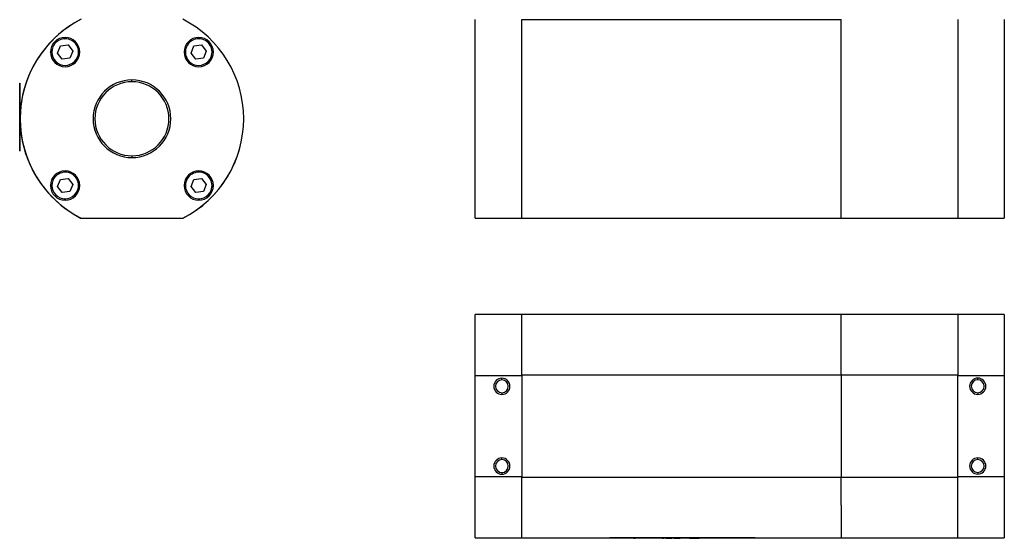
# Model space of a CAD drawing. Header units: inches. Extents: x 5.9 to 32.3, y 1.1 to 21.2.
# Tile 1 of 15: x 5.9 to 20.5, y 1.1 to 8.8. Entities that reach past the tile are written whole.
import ezdxf

# ---------------------------------------------------------------- set-up
doc = ezdxf.new("R2010")
doc.units = ezdxf.units.IN
doc.header["$MEASUREMENT"] = 0

msp = doc.modelspace()

# ---------------------------------------------------------------- linework, layer by layer
at = {"color": 7, "linetype": 'Continuous', "lineweight": 25}
for p, q in [((12.66, 5.855), (12.66, 8.8)), ((13.349, 7.327), (13.349, 8.8)), ((18.074, 8.795), (13.349, 8.795)), ((18.074, 8.496), (18.074, 8.796)), ((19.798, 8.8), (19.798, 5.855)), ((20.487, 8.8), (20.487, 5.855)), ((6.573, 8.512), (6.598, 8.532)), ((8.56, 8.532), (8.584, 8.512)), ((18.074, 5.858), (18.074, 8.496)), ((6.374, 8.309), (6.395, 8.333)), ((6.478, 8.301), (6.521, 8.406)), ((6.521, 8.406), (6.634, 8.421)), ((6.634, 8.421), (6.703, 8.331)), ((6.703, 8.331), (6.66, 8.225)), ((8.454, 8.301), (8.497, 8.406)), ((8.497, 8.406), (8.61, 8.421)), ((8.61, 8.421), (8.679, 8.331)), ((8.679, 8.331), (8.636, 8.225)), ((8.763, 8.333), (8.783, 8.309)), ((6.547, 8.211), (6.478, 8.301)), ((6.66, 8.225), (6.547, 8.211)), ((8.523, 8.211), (8.454, 8.301)), ((8.636, 8.225), (8.523, 8.211)), ((7.579, 7.876), (7.579, 7.902)), ((5.919, 7.767), (5.918, 7.767)), ((5.918, 7.754), (5.918, 7.767)), ((5.919, 7.853), (5.924, 7.853)), ((5.919, 6.853), (5.919, 7.853)), ((5.924, 6.853), (5.924, 7.853)), ((5.918, 7.713), (5.919, 7.713)), ((5.918, 7.694), (5.919, 7.694)), ((5.918, 7.631), (5.918, 7.694)), ((5.918, 7.631), (5.919, 7.631)), ((5.918, 7.623), (5.918, 7.628)), ((5.919, 7.623), (5.918, 7.623)), ((5.918, 7.38), (5.919, 7.38)), ((5.918, 7.38), (5.918, 7.359)), ((5.919, 7.359), (5.918, 7.359)), ((5.918, 7.337), (5.918, 7.359)), ((5.918, 7.337), (5.919, 7.337)), ((5.918, 7.316), (5.918, 7.337)), ((5.918, 7.316), (5.919, 7.316)), ((5.918, 7.283), (5.918, 7.316)), ((13.349, 5.858), (13.349, 7.327)), ((5.918, 7.283), (5.918, 7.253)), ((5.919, 7.283), (5.918, 7.283)), ((5.918, 7.238), (5.918, 7.253)), ((5.918, 7.253), (5.919, 7.253)), ((5.919, 7.238), (5.918, 7.238)), ((5.918, 7.238), (5.918, 7.223)), ((5.918, 7.193), (5.918, 7.223)), ((5.919, 7.223), (5.918, 7.223)), ((5.919, 7.193), (5.918, 7.193)), ((5.918, 7.159), (5.918, 7.193)), ((5.918, 7.159), (5.919, 7.159)), ((5.918, 7.138), (5.918, 7.159)), ((5.918, 7.138), (5.919, 7.138)), ((5.918, 7.138), (5.918, 7.116)), ((5.919, 7.116), (5.918, 7.116)), ((5.918, 7.116), (5.918, 7.095)), ((5.918, 7.095), (5.919, 7.095)), ((5.919, 6.853), (5.924, 6.853)), ((7.579, 6.78), (7.579, 6.753)), ((6.478, 6.325), (6.521, 6.43)), ((6.521, 6.43), (6.634, 6.445)), ((6.634, 6.445), (6.703, 6.355)), ((8.454, 6.325), (8.497, 6.43)), ((8.497, 6.43), (8.61, 6.445)), ((8.61, 6.445), (8.679, 6.355)), ((6.395, 6.322), (6.374, 6.347)), ((6.547, 6.235), (6.478, 6.325)), ((6.703, 6.355), (6.66, 6.249)), ((8.523, 6.235), (8.454, 6.325)), ((8.679, 6.355), (8.636, 6.249)), ((8.783, 6.347), (8.763, 6.322)), ((6.66, 6.249), (6.547, 6.235)), ((6.598, 6.123), (6.573, 6.144)), ((8.636, 6.249), (8.523, 6.235)), ((8.584, 6.144), (8.56, 6.123)), ((6.819, 5.858), (6.821, 5.858)), ((6.826, 5.855), (8.331, 5.855)), ((8.337, 5.858), (8.339, 5.858)), ((12.66, 5.855), (13.349, 5.855)), ((13.349, 5.858), (18.074, 5.858)), ((13.349, 5.855), (13.349, 5.858)), ((18.074, 5.859), (19.798, 5.859)), ((19.798, 5.855), (20.487, 5.855)), ((13.349, 4.431), (12.66, 4.431)), ((12.66, 3.529), (12.66, 4.431)), ((18.074, 4.431), (13.349, 4.431)), ((13.349, 3.537), (13.349, 4.431)), ((18.074, 3.537), (18.074, 4.431)), ((19.798, 4.43), (18.074, 4.43)), ((20.487, 4.431), (19.798, 4.431)), ((19.798, 4.431), (19.798, 3.529)), ((20.487, 4.431), (20.487, 3.529)), ((12.66, 3.529), (13.349, 3.529)), ((12.66, 2.025), (12.66, 3.529)), ((13.349, 3.537), (18.074, 3.537)), ((13.349, 3.535), (13.349, 3.537)), ((13.349, 3.529), (13.349, 3.537)), ((13.349, 3.529), (13.349, 2.025)), ((18.074, 3.537), (18.074, 2.017)), ((18.074, 3.536), (19.798, 3.536)), ((19.798, 3.529), (20.487, 3.529)), ((19.798, 2.025), (19.798, 3.529)), ((20.487, 3.529), (20.487, 2.025)), ((13.053, 3.462), (13.053, 3.487)), ((20.094, 3.463), (20.094, 3.488)), ((13.053, 3.272), (13.053, 3.247)), ((20.094, 3.273), (20.094, 3.248)), ((13.053, 2.281), (13.053, 2.306)), ((20.094, 2.282), (20.094, 2.307)), ((13.053, 2.091), (13.053, 2.066)), ((20.094, 2.092), (20.094, 2.067)), ((13.349, 2.025), (12.66, 2.025)), ((12.66, 1.124), (12.66, 2.025)), ((13.349, 2.017), (13.349, 2.025)), ((13.349, 2.017), (13.349, 2.019)), ((13.349, 1.124), (13.349, 2.017)), ((18.074, 2.017), (13.349, 2.017)), ((18.074, 1.607), (18.074, 2.017)), ((19.798, 2.016), (18.074, 2.016)), ((19.798, 2.025), (19.798, 2.017)), ((20.487, 2.025), (19.798, 2.025)), ((19.798, 2.017), (19.798, 2.016)), ((19.798, 1.122), (19.798, 2.016)), ((20.487, 2.025), (20.487, 1.124)), ((18.074, 1.607), (18.074, 1.122)), ((12.66, 1.124), (13.349, 1.124)), ((13.349, 1.124), (18.074, 1.124)), ((14.65, 1.117), (14.65, 1.122)), ((16.8, 1.122), (14.65, 1.122)), ((16.8, 1.117), (14.65, 1.117)), ((14.725, 1.117), (14.725, 1.117)), ((14.963, 1.117), (14.725, 1.117)), ((14.963, 1.117), (14.963, 1.117)), ((14.985, 1.117), (14.963, 1.117)), ((14.985, 1.117), (14.985, 1.117)), ((15.006, 1.117), (14.985, 1.117)), ((15.006, 1.117), (15.006, 1.117)), ((15.006, 1.117), (15.027, 1.117)), ((15.169, 1.117), (15.027, 1.117)), ((15.027, 1.117), (15.027, 1.117)), ((15.169, 1.117), (15.169, 1.117)), ((15.171, 1.117), (15.171, 1.117)), ((15.171, 1.117), (15.171, 1.117)), ((15.183, 1.117), (15.171, 1.117)), ((15.171, 1.117), (15.171, 1.117)), ((15.183, 1.117), (15.183, 1.117)), ((15.186, 1.117), (15.183, 1.117)), ((15.186, 1.117), (15.186, 1.117)), ((15.325, 1.117), (15.303, 1.117)), ((15.303, 1.117), (15.303, 1.117)), ((15.373, 1.117), (15.325, 1.117)), ((15.325, 1.117), (15.325, 1.117)), ((15.393, 1.117), (15.373, 1.117)), ((15.373, 1.117), (15.373, 1.117)), ((15.393, 1.117), (15.393, 1.117)), ((15.424, 1.117), (15.446, 1.117)), ((15.424, 1.117), (15.424, 1.117)), ((15.446, 1.117), (15.446, 1.117)), ((15.477, 1.117), (15.499, 1.117)), ((15.477, 1.117), (15.477, 1.117)), ((15.499, 1.117), (15.547, 1.117)), ((15.499, 1.117), (15.499, 1.117)), ((15.547, 1.117), (15.567, 1.117)), ((15.547, 1.117), (15.547, 1.117)), ((15.567, 1.117), (15.567, 1.117)), ((15.596, 1.117), (15.619, 1.117)), ((15.596, 1.117), (15.596, 1.117)), ((15.619, 1.117), (15.619, 1.117)), ((15.619, 1.117), (15.621, 1.117)), ((15.621, 1.117), (15.621, 1.117)), ((15.621, 1.117), (15.622, 1.117)), ((15.622, 1.117), (15.622, 1.117)), ((15.622, 1.117), (15.638, 1.117)), ((15.638, 1.117), (15.638, 1.117)), ((15.638, 1.117), (15.669, 1.117)), ((15.669, 1.117), (15.669, 1.117)), ((15.669, 1.117), (15.69, 1.117)), ((15.69, 1.117), (15.69, 1.117)), ((15.719, 1.117), (15.719, 1.117)), ((15.738, 1.117), (15.719, 1.117)), ((15.738, 1.117), (15.738, 1.117)), ((15.748, 1.117), (15.738, 1.117)), ((15.748, 1.117), (15.748, 1.117)), ((15.802, 1.117), (15.748, 1.117)), ((15.802, 1.117), (15.802, 1.117)), ((15.812, 1.117), (15.802, 1.117)), ((15.812, 1.117), (15.812, 1.117)), ((15.831, 1.117), (15.812, 1.117)), ((15.831, 1.117), (15.86, 1.117)), ((15.831, 1.117), (15.831, 1.117)), ((15.86, 1.117), (15.86, 1.117)), ((15.86, 1.117), (15.878, 1.117)), ((15.878, 1.117), (15.878, 1.117)), ((15.878, 1.117), (15.899, 1.117)), ((15.899, 1.117), (15.921, 1.117)), ((15.899, 1.117), (15.899, 1.117)), ((15.921, 1.117), (15.939, 1.117)), ((15.921, 1.117), (15.921, 1.117)), ((15.939, 1.117), (15.939, 1.117)), ((15.939, 1.117), (15.973, 1.117)), ((15.973, 1.117), (15.973, 1.117)), ((16.104, 1.117), (16.104, 1.117)), ((16.278, 1.117), (16.104, 1.117)), ((16.278, 1.117), (16.278, 1.117)), ((16.8, 1.122), (16.8, 1.117)), ((18.074, 1.122), (19.798, 1.122)), ((19.798, 1.124), (20.487, 1.124))]:
    msp.add_line(p, q, dxfattribs=at)
for centre, radius, start, end in [((7.578, 7.328), 1.654, 117.3651, 225.0262), ((7.579, 7.328), 1.654, 117.0669, 242.9331), ((7.579, 7.328), 1.654, 297.0669, 62.9331), ((6.59, 8.316), 0.217, 90, 270), ((6.591, 8.316), 0.197, 337.5517, 157.5517), ((6.59, 8.316), 0.217, 270, 90), ((8.567, 8.316), 0.217, 90, 270), ((8.567, 8.316), 0.197, 337.5517, 157.5517), ((8.567, 8.316), 0.217, 270, 90), ((6.591, 8.316), 0.197, 157.5517, 337.5517), ((8.567, 8.316), 0.197, 157.5517, 337.5517), ((7.579, 7.328), 0.575, 90, 270), ((7.579, 7.328), 0.548, 90, 270), ((7.579, 7.328), 0.575, 270, 90), ((7.579, 7.328), 0.548, 270, 90), ((7.579, 7.327), 1.654, 179.9814, 242.6349), ((7.579, 7.327), 1.654, 297.3651, 0.0185), ((6.59, 6.339), 0.217, 90, 270), ((6.591, 6.34), 0.197, 157.5517, 337.5517), ((6.591, 6.34), 0.197, 337.5517, 157.5517), ((6.59, 6.339), 0.217, 270, 90), ((8.567, 6.339), 0.217, 90, 270), ((8.567, 6.34), 0.197, 157.5517, 337.5517), ((8.567, 6.34), 0.197, 337.5517, 157.5517), ((8.567, 6.339), 0.217, 270, 90), ((13.053, 3.367), 0.12, 90, 270), ((13.053, 3.367), 0.0953, 90, 270), ((13.053, 3.367), 0.12, 270, 90), ((13.053, 3.367), 0.0953, 270, 90), ((20.094, 3.368), 0.12, 90, 270), ((20.094, 3.368), 0.0953, 90, 270), ((20.094, 3.368), 0.12, 270, 90), ((20.094, 3.368), 0.0953, 270, 90), ((13.053, 2.186), 0.12, 90, 270), ((13.053, 2.186), 0.0953, 90, 270), ((13.053, 2.186), 0.12, 270, 90), ((13.053, 2.186), 0.0953, 270, 90), ((20.094, 2.187), 0.12, 90, 270), ((20.094, 2.187), 0.0953, 90, 270), ((20.094, 2.187), 0.12, 270, 90), ((20.094, 2.187), 0.0953, 270, 90)]:
    msp.add_arc(centre, radius, start, end, dxfattribs=at)

doc.saveas('drawing.dxf')
